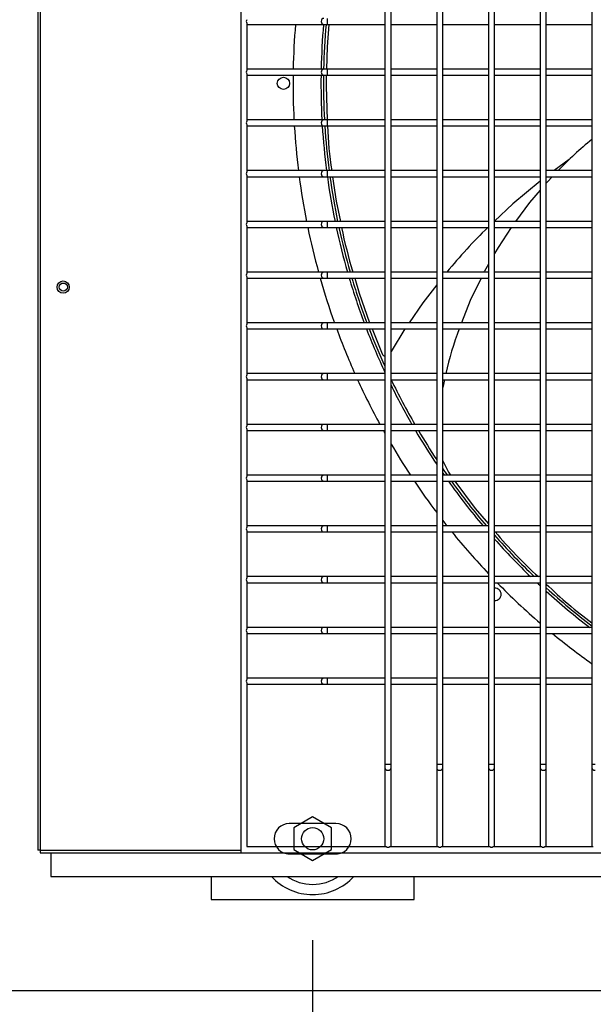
# Model space of a CAD drawing. Extents: x -90708 to 277869, y -117 to 207445.
# Tile 43 of 233: x -85106 to -84823, y 126795 to 127280. Entities that reach past the tile are written whole.
import ezdxf

# ---------------------------------------------------------------- set-up
doc = ezdxf.new("R2010")
doc.units = 0
doc.header["$MEASUREMENT"] = 0
doc.header["$PDMODE"] = 3
doc.header["$PDSIZE"] = 0.005
doc.layers.get('Defpoints').update_dxf_attribs({"linetype": 'CONTINUOUS'})
for name, color, linetype in [('ARQ - EQUIPO CONDENSADORA', 40, 'CONTINUOUS'), ('ARQ-DETALHES', 7, 'CONTINUOUS'), ('ARQ-TEXTO4', 4, 'CONTINUOUS')]:
    doc.layers.add(name, color=color, linetype=linetype)
doc.layers.add('ARQ-COTAS', color=20, linetype='CONTINUOUS', lineweight=18)
doc.styles.add('ARIAL', font='arial.ttf')
doc.dimstyles.new('COTA-50', dxfattribs={"dimscale": 0, "dimtxt": 50, "dimasz": 50, "dimexe": 25, "dimexo": 50, "dimgap": 0.04, "dimtad": 1, "dimdec": 0, "dimzin": 9, "dimdsep": 46, "dimtxsty": 'ARIAL', "dimcen": 1, "dimdle": 75, "dimclrd": 256, "dimclre": 256, "dimclrt": 2, "dimaunit": 1, "dimadec": 0, "dimazin": 0, "dimtfac": 2, "dimtdec": 0, "dimtmove": 2, "dimatfit": 0, "dimfxl": 0.05, "dimtolj": 1, "dimtzin": 4, "dimarcsym": 0})

# ---------------------------------------------------------------- blocks, each defined once
blk = doc.blocks.new('*D1124')
at = {"layer": 'ARQ-COTAS', "lineweight": -2, "transparency": 16777216}
for p, q in [((-87611.67, 126776.83), (-87611.67, 126570.13)), ((-84096.67, 126776.83), (-84096.67, 126570.13)), ((-84146.67, 126595.13), (-87561.67, 126595.13))]:
    blk.add_line(p, q, dxfattribs=at)
at = {"layer": 'ARQ-COTAS', "transparency": 16777216}
for points in [[(-87561.67, 126603.46), (-87561.67, 126586.79), (-87611.67, 126595.13)], [(-84146.67, 126603.46), (-84146.67, 126586.79), (-84096.67, 126595.13)]]:
    blk.add_solid(points, dxfattribs=at)
at = {"layer": 'Defpoints', "color": 0, "transparency": 16777216}
for p in [(-87611.67, 126826.83), (-84096.67, 126826.83), (-87611.67, 126595.13)]:
    blk.add_point(p, dxfattribs=at)
at = {"layer": 'ARQ-COTAS', "color": 2, "transparency": 16777216, "insert": (-85854.17, 126620.71), "char_height": 50, "attachment_point": 5, "style": 'ARIAL'}
blk.add_mtext('\\A1;3515', dxfattribs=at)
blk = doc.blocks.new('*D1126')
at = {"layer": 'ARQ-COTAS', "lineweight": -2, "transparency": 16777216}
for p, q in [((-85245.37, 126826.83), (-85245.37, 126667.53)), ((-84961.32, 126826.83), (-84961.32, 126667.53)), ((-85011.32, 126692.53), (-85195.37, 126692.53))]:
    blk.add_line(p, q, dxfattribs=at)
at = {"layer": 'ARQ-COTAS', "transparency": 16777216}
for points in [[(-85195.37, 126700.87), (-85195.37, 126684.2), (-85245.37, 126692.53)], [(-85011.32, 126700.87), (-85011.32, 126684.2), (-84961.32, 126692.53)]]:
    blk.add_solid(points, dxfattribs=at)
at = {"layer": 'Defpoints', "color": 0, "transparency": 16777216}
for p in [(-85245.37, 126876.83), (-84961.32, 126876.83), (-85245.37, 126692.53)]:
    blk.add_point(p, dxfattribs=at)
at = {"layer": 'ARQ-COTAS', "color": 2, "transparency": 16777216, "insert": (-85103.35, 126718.1), "char_height": 50, "attachment_point": 5, "style": 'ARIAL'}
blk.add_mtext('\\A1;284', dxfattribs=at)
blk = doc.blocks.new('*D1128')
at = {"layer": 'ARQ-COTAS', "lineweight": -2, "transparency": 16777216}
for p, q in [((-84961.32, 126826.83), (-84961.32, 126667.53)), ((-84273.32, 126826.83), (-84273.32, 126667.53)), ((-84323.32, 126692.53), (-84911.32, 126692.53))]:
    blk.add_line(p, q, dxfattribs=at)
at = {"layer": 'ARQ-COTAS', "transparency": 16777216}
for points in [[(-84911.32, 126700.87), (-84911.32, 126684.2), (-84961.32, 126692.53)], [(-84323.32, 126700.87), (-84323.32, 126684.2), (-84273.32, 126692.53)]]:
    blk.add_solid(points, dxfattribs=at)
at = {"layer": 'Defpoints', "color": 0, "transparency": 16777216}
for p in [(-84961.32, 126876.83), (-84273.32, 126876.83), (-84961.32, 126692.53)]:
    blk.add_point(p, dxfattribs=at)
at = {"layer": 'ARQ-COTAS', "color": 2, "transparency": 16777216, "insert": (-84617.32, 126718.1), "char_height": 50, "attachment_point": 5, "style": 'ARIAL'}
blk.add_mtext('\\A1;688', dxfattribs=at)

msp = doc.modelspace()

# ---------------------------------------------------------------- linework, layer by layer
at = {"layer": 'ARQ - EQUIPO CONDENSADORA', "linetype": 'Continuous'}
for p, q in [((-85096.722, 127625.191), (-85096.722, 126871.193)), ((-85095.472, 127625.191), (-85095.472, 126871.193)), ((-84996.722, 127625.942), (-84996.722, 126869.942)), ((-84925.722, 127304.442), (-84925.722, 127279.442)), ((-84922.722, 127279.442), (-84922.722, 127304.442)), ((-84900.222, 127304.442), (-84900.222, 127279.442)), ((-84897.222, 127279.442), (-84897.222, 127304.442)), ((-84874.722, 127304.442), (-84874.722, 127279.442)), ((-84871.722, 127279.442), (-84871.722, 127304.442)), ((-84849.222, 127304.442), (-84849.222, 127279.442)), ((-84846.222, 127279.442), (-84846.222, 127304.442)), ((-84823.722, 127304.442), (-84823.722, 127279.442)), ((-84954.146, 127280.942), (-84954.146, 127277.942)), ((-84925.722, 127279.442), (-84925.722, 127254.442)), ((-84922.722, 127254.442), (-84922.722, 127279.442)), ((-84900.222, 127279.442), (-84900.222, 127254.442)), ((-84897.222, 127254.442), (-84897.222, 127279.442)), ((-84874.722, 127279.442), (-84874.722, 127254.442)), ((-84871.722, 127254.442), (-84871.722, 127279.442)), ((-84849.222, 127279.442), (-84849.222, 127254.442)), ((-84846.222, 127254.442), (-84846.222, 127279.442)), ((-84823.722, 127279.442), (-84823.722, 127254.442)), ((-84993.722, 127278.592), (-84993.722, 127255.291)), ((-84993.722, 127277.942), (-84993.222, 127277.942)), ((-84993.222, 127277.942), (-84955.823, 127277.942)), ((-84955.823, 127277.942), (-84954.146, 127277.942)), ((-84954.146, 127277.942), (-84925.722, 127277.942)), ((-84922.722, 127277.942), (-84900.222, 127277.942)), ((-84897.222, 127277.942), (-84874.722, 127277.942)), ((-84871.722, 127277.942), (-84849.222, 127277.942)), ((-84846.222, 127277.942), (-84823.722, 127277.942)), ((-84993.222, 127255.942), (-84993.722, 127255.942)), ((-84955.823, 127255.942), (-84993.222, 127255.942)), ((-84954.146, 127255.942), (-84955.823, 127255.942)), ((-84925.722, 127255.942), (-84954.146, 127255.942)), ((-84954.146, 127255.942), (-84954.146, 127252.942)), ((-84900.222, 127255.942), (-84922.722, 127255.942)), ((-84874.722, 127255.942), (-84897.222, 127255.942)), ((-84849.222, 127255.942), (-84871.722, 127255.942)), ((-84823.722, 127255.942), (-84846.222, 127255.942)), ((-84993.722, 127253.592), (-84993.722, 127230.291)), ((-84993.722, 127252.942), (-84993.222, 127252.942)), ((-84993.222, 127252.942), (-84955.823, 127252.942)), ((-84955.823, 127252.942), (-84954.146, 127252.942)), ((-84954.146, 127252.942), (-84925.722, 127252.942)), ((-84925.722, 127254.442), (-84925.722, 127229.442)), ((-84922.722, 127229.442), (-84922.722, 127254.442)), ((-84922.722, 127252.942), (-84900.222, 127252.942)), ((-84900.222, 127254.442), (-84900.222, 127229.442)), ((-84897.222, 127229.442), (-84897.222, 127254.442)), ((-84897.222, 127252.942), (-84874.722, 127252.942)), ((-84874.722, 127254.442), (-84874.722, 127229.442)), ((-84871.722, 127229.442), (-84871.722, 127254.442)), ((-84871.722, 127252.942), (-84849.222, 127252.942)), ((-84849.222, 127254.442), (-84849.222, 127229.442)), ((-84846.222, 127229.442), (-84846.222, 127254.442)), ((-84846.222, 127252.942), (-84823.722, 127252.942)), ((-84823.722, 127254.442), (-84823.722, 127229.442)), ((-84993.222, 127230.942), (-84993.722, 127230.942)), ((-84955.823, 127230.942), (-84993.222, 127230.942)), ((-84954.146, 127230.942), (-84955.823, 127230.942)), ((-84925.722, 127230.942), (-84954.146, 127230.942)), ((-84954.146, 127230.942), (-84954.146, 127227.942)), ((-84900.222, 127230.942), (-84922.722, 127230.942)), ((-84874.722, 127230.942), (-84897.222, 127230.942)), ((-84849.222, 127230.942), (-84871.722, 127230.942)), ((-84823.722, 127230.942), (-84846.222, 127230.942)), ((-84993.722, 127228.592), (-84993.722, 127205.291)), ((-84993.722, 127227.942), (-84993.222, 127227.942)), ((-84993.222, 127227.942), (-84955.823, 127227.942)), ((-84955.823, 127227.942), (-84954.146, 127227.942)), ((-84954.146, 127227.942), (-84925.722, 127227.942)), ((-84925.722, 127229.442), (-84925.722, 127204.442)), ((-84922.722, 127204.442), (-84922.722, 127229.442)), ((-84922.722, 127227.942), (-84900.222, 127227.942)), ((-84900.222, 127229.442), (-84900.222, 127204.442)), ((-84897.222, 127204.442), (-84897.222, 127229.442)), ((-84897.222, 127227.942), (-84874.722, 127227.942)), ((-84874.722, 127229.442), (-84874.722, 127204.442)), ((-84871.722, 127204.442), (-84871.722, 127229.442)), ((-84871.722, 127227.942), (-84849.222, 127227.942)), ((-84849.222, 127229.442), (-84849.222, 127204.442)), ((-84846.222, 127204.442), (-84846.222, 127229.442)), ((-84846.222, 127227.942), (-84823.722, 127227.942)), ((-84823.722, 127229.442), (-84823.722, 127204.442)), ((-84834.924, 127211.372), (-84842.291, 127205.942)), ((-84993.222, 127205.942), (-84993.722, 127205.942)), ((-84993.722, 127203.592), (-84993.722, 127180.291)), ((-84993.722, 127202.942), (-84993.222, 127202.942)), ((-84955.823, 127205.942), (-84993.222, 127205.942)), ((-84993.222, 127202.942), (-84955.823, 127202.942)), ((-84954.146, 127205.942), (-84955.823, 127205.942)), ((-84955.823, 127202.942), (-84954.146, 127202.942)), ((-84925.722, 127205.942), (-84954.146, 127205.942)), ((-84954.146, 127205.942), (-84954.146, 127202.942)), ((-84954.146, 127202.942), (-84925.722, 127202.942)), ((-84925.722, 127204.442), (-84925.722, 127179.442)), ((-84900.222, 127205.942), (-84922.722, 127205.942)), ((-84922.722, 127179.442), (-84922.722, 127204.442)), ((-84922.722, 127202.942), (-84900.222, 127202.942)), ((-84900.222, 127204.442), (-84900.222, 127179.442)), ((-84874.722, 127205.942), (-84897.222, 127205.942)), ((-84897.222, 127179.442), (-84897.222, 127204.442)), ((-84897.222, 127202.942), (-84874.722, 127202.942)), ((-84874.722, 127204.442), (-84874.722, 127179.442)), ((-84849.222, 127205.942), (-84871.722, 127205.942)), ((-84871.722, 127179.442), (-84871.722, 127204.442)), ((-84871.722, 127202.942), (-84849.222, 127202.942)), ((-84849.222, 127204.442), (-84849.222, 127179.442)), ((-84823.722, 127205.942), (-84846.222, 127205.942)), ((-84846.222, 127179.442), (-84846.222, 127204.442)), ((-84846.222, 127202.942), (-84823.722, 127202.942)), ((-84823.722, 127204.442), (-84823.722, 127179.442)), ((-84993.222, 127180.942), (-84993.722, 127180.942)), ((-84993.722, 127178.592), (-84993.722, 127155.291)), ((-84993.722, 127177.942), (-84993.222, 127177.942)), ((-84955.823, 127180.942), (-84993.222, 127180.942)), ((-84993.222, 127177.942), (-84955.823, 127177.942)), ((-84954.146, 127180.942), (-84955.823, 127180.942)), ((-84955.823, 127177.942), (-84954.146, 127177.942)), ((-84925.722, 127180.942), (-84954.146, 127180.942)), ((-84954.146, 127180.942), (-84954.146, 127177.942)), ((-84954.146, 127177.942), (-84925.722, 127177.942)), ((-84925.722, 127179.442), (-84925.722, 127154.442)), ((-84900.222, 127180.942), (-84922.722, 127180.942)), ((-84922.722, 127154.442), (-84922.722, 127179.442)), ((-84922.722, 127177.942), (-84900.222, 127177.942)), ((-84900.222, 127179.442), (-84900.222, 127154.442)), ((-84874.722, 127180.942), (-84897.222, 127180.942)), ((-84897.222, 127154.442), (-84897.222, 127179.442)), ((-84897.222, 127177.942), (-84874.722, 127177.942)), ((-84874.722, 127179.442), (-84874.722, 127154.442)), ((-84849.222, 127180.942), (-84871.722, 127180.942)), ((-84871.722, 127154.442), (-84871.722, 127179.442)), ((-84871.722, 127177.942), (-84849.222, 127177.942)), ((-84849.222, 127179.442), (-84849.222, 127154.442)), ((-84823.722, 127180.942), (-84846.222, 127180.942)), ((-84846.222, 127154.442), (-84846.222, 127179.442)), ((-84846.222, 127177.942), (-84823.722, 127177.942)), ((-84823.722, 127179.442), (-84823.722, 127154.442)), ((-84993.222, 127155.942), (-84993.722, 127155.942)), ((-84993.722, 127153.592), (-84993.722, 127130.291)), ((-84993.722, 127152.942), (-84993.222, 127152.942)), ((-84955.823, 127155.942), (-84993.222, 127155.942)), ((-84993.222, 127152.942), (-84955.823, 127152.942)), ((-84954.146, 127155.942), (-84955.823, 127155.942)), ((-84955.823, 127152.942), (-84954.146, 127152.942)), ((-84925.722, 127155.942), (-84954.146, 127155.942)), ((-84954.146, 127155.942), (-84954.146, 127152.942)), ((-84954.146, 127152.942), (-84925.722, 127152.942)), ((-84925.722, 127154.442), (-84925.722, 127129.442)), ((-84900.222, 127155.942), (-84922.722, 127155.942)), ((-84922.722, 127129.442), (-84922.722, 127154.442)), ((-84922.722, 127152.942), (-84900.222, 127152.942)), ((-84900.222, 127154.442), (-84900.222, 127129.442)), ((-84874.722, 127155.942), (-84897.222, 127155.942)), ((-84897.222, 127129.442), (-84897.222, 127154.442)), ((-84897.222, 127152.942), (-84874.722, 127152.942)), ((-84874.722, 127154.442), (-84874.722, 127129.442)), ((-84849.222, 127155.942), (-84871.722, 127155.942)), ((-84871.722, 127129.442), (-84871.722, 127154.442)), ((-84871.722, 127152.942), (-84849.222, 127152.942)), ((-84849.222, 127154.442), (-84849.222, 127129.442)), ((-84823.722, 127155.942), (-84846.222, 127155.942)), ((-84846.222, 127129.442), (-84846.222, 127154.442)), ((-84846.222, 127152.942), (-84823.722, 127152.942)), ((-84823.722, 127154.442), (-84823.722, 127129.442)), ((-84993.222, 127130.942), (-84993.722, 127130.942)), ((-84955.823, 127130.942), (-84993.222, 127130.942)), ((-84954.146, 127130.942), (-84955.823, 127130.942)), ((-84925.722, 127130.942), (-84954.146, 127130.942)), ((-84954.146, 127130.942), (-84954.146, 127127.942)), ((-84925.722, 127129.442), (-84925.722, 127104.442)), ((-84900.222, 127130.942), (-84922.722, 127130.942)), ((-84922.722, 127104.442), (-84922.722, 127129.442)), ((-84900.222, 127129.442), (-84900.222, 127104.442)), ((-84874.722, 127130.942), (-84897.222, 127130.942)), ((-84897.222, 127104.442), (-84897.222, 127129.442)), ((-84874.722, 127129.442), (-84874.722, 127104.442)), ((-84849.222, 127130.942), (-84871.722, 127130.942)), ((-84871.722, 127104.442), (-84871.722, 127129.442)), ((-84849.222, 127129.442), (-84849.222, 127104.442)), ((-84823.722, 127130.942), (-84846.222, 127130.942)), ((-84846.222, 127104.442), (-84846.222, 127129.442)), ((-84823.722, 127129.442), (-84823.722, 127104.442)), ((-84993.722, 127128.592), (-84993.722, 127105.291)), ((-84993.722, 127127.942), (-84993.222, 127127.942)), ((-84993.222, 127127.942), (-84955.823, 127127.942)), ((-84955.823, 127127.942), (-84954.146, 127127.942)), ((-84954.146, 127127.942), (-84925.722, 127127.942)), ((-84932.047, 127127.942), (-84927.116, 127115.775)), ((-84922.722, 127127.942), (-84900.222, 127127.942)), ((-84915.887, 127127.942), (-84922.722, 127116.905)), ((-84897.222, 127127.942), (-84874.722, 127127.942)), ((-84871.722, 127127.942), (-84849.222, 127127.942)), ((-84846.222, 127127.942), (-84823.722, 127127.942)), ((-84993.222, 127105.942), (-84993.722, 127105.942)), ((-84955.823, 127105.942), (-84993.222, 127105.942)), ((-84954.146, 127105.942), (-84955.823, 127105.942)), ((-84925.722, 127105.942), (-84954.146, 127105.942)), ((-84954.146, 127105.942), (-84954.146, 127102.942)), ((-84925.722, 127104.442), (-84925.722, 127079.442)), ((-84900.222, 127105.942), (-84922.722, 127105.942)), ((-84922.722, 127079.442), (-84922.722, 127104.442)), ((-84900.222, 127104.442), (-84900.222, 127079.442)), ((-84874.722, 127105.942), (-84897.222, 127105.942)), ((-84897.222, 127079.442), (-84897.222, 127104.442)), ((-84874.722, 127104.442), (-84874.722, 127079.442)), ((-84849.222, 127105.942), (-84871.722, 127105.942)), ((-84871.722, 127079.442), (-84871.722, 127104.442)), ((-84849.222, 127104.442), (-84849.222, 127079.442)), ((-84823.722, 127105.942), (-84846.222, 127105.942)), ((-84846.222, 127079.442), (-84846.222, 127104.442)), ((-84823.722, 127104.442), (-84823.722, 127079.442)), ((-84993.722, 127103.592), (-84993.722, 127080.291)), ((-84993.722, 127102.942), (-84993.222, 127102.942)), ((-84993.222, 127102.942), (-84955.823, 127102.942)), ((-84955.823, 127102.942), (-84954.146, 127102.942)), ((-84954.146, 127102.942), (-84925.722, 127102.942)), ((-84922.722, 127102.942), (-84900.222, 127102.942)), ((-84897.222, 127102.942), (-84874.722, 127102.942)), ((-84896.338, 127102.942), (-84897.222, 127099.115)), ((-84871.722, 127102.942), (-84849.222, 127102.942)), ((-84846.222, 127102.942), (-84823.722, 127102.942)), ((-84993.222, 127080.942), (-84993.722, 127080.942)), ((-84955.823, 127080.942), (-84993.222, 127080.942)), ((-84954.146, 127080.942), (-84955.823, 127080.942)), ((-84925.722, 127080.942), (-84954.146, 127080.942)), ((-84954.146, 127080.942), (-84954.146, 127077.942)), ((-84900.222, 127080.942), (-84922.722, 127080.942)), ((-84874.722, 127080.942), (-84897.222, 127080.942)), ((-84849.222, 127080.942), (-84871.722, 127080.942)), ((-84823.722, 127080.942), (-84846.222, 127080.942)), ((-84993.722, 127078.592), (-84993.722, 127055.291)), ((-84993.722, 127077.942), (-84993.222, 127077.942)), ((-84993.222, 127077.942), (-84955.823, 127077.942)), ((-84955.823, 127077.942), (-84954.146, 127077.942)), ((-84954.146, 127077.942), (-84925.722, 127077.942)), ((-84925.722, 127079.442), (-84925.722, 127054.442)), ((-84922.722, 127054.442), (-84922.722, 127079.442)), ((-84922.722, 127077.942), (-84900.222, 127077.942)), ((-84900.222, 127079.442), (-84900.222, 127054.442)), ((-84900.187, 127077.942), (-84900.222, 127077.13)), ((-84897.222, 127054.442), (-84897.222, 127079.442)), ((-84897.222, 127077.942), (-84874.722, 127077.942)), ((-84874.722, 127079.442), (-84874.722, 127054.442)), ((-84871.722, 127054.442), (-84871.722, 127079.442)), ((-84871.722, 127077.942), (-84849.222, 127077.942)), ((-84849.222, 127079.442), (-84849.222, 127054.442)), ((-84846.222, 127054.442), (-84846.222, 127079.442)), ((-84846.222, 127077.942), (-84823.722, 127077.942)), ((-84823.722, 127079.442), (-84823.722, 127054.442)), ((-84993.222, 127055.942), (-84993.722, 127055.942)), ((-84955.823, 127055.942), (-84993.222, 127055.942)), ((-84954.146, 127055.942), (-84955.823, 127055.942)), ((-84925.722, 127055.942), (-84954.146, 127055.942)), ((-84954.146, 127055.942), (-84954.146, 127052.942)), ((-84900.222, 127055.942), (-84922.722, 127055.942)), ((-84874.722, 127055.942), (-84897.222, 127055.942)), ((-84849.222, 127055.942), (-84871.722, 127055.942)), ((-84823.722, 127055.942), (-84846.222, 127055.942)), ((-84993.722, 127053.592), (-84993.722, 127030.291)), ((-84993.722, 127052.942), (-84993.222, 127052.942)), ((-84993.222, 127052.942), (-84955.823, 127052.942)), ((-84955.823, 127052.942), (-84954.146, 127052.942)), ((-84954.146, 127052.942), (-84925.722, 127052.942)), ((-84925.722, 127054.442), (-84925.722, 127029.442)), ((-84922.722, 127029.442), (-84922.722, 127054.442)), ((-84922.722, 127052.942), (-84900.222, 127052.942)), ((-84900.222, 127054.442), (-84900.222, 127029.442)), ((-84897.222, 127029.442), (-84897.222, 127054.442)), ((-84897.222, 127052.942), (-84874.722, 127052.942)), ((-84874.722, 127054.442), (-84874.722, 127029.442)), ((-84871.722, 127029.442), (-84871.722, 127054.442)), ((-84871.722, 127052.942), (-84849.222, 127052.942)), ((-84849.222, 127054.442), (-84849.222, 127029.442)), ((-84846.222, 127029.442), (-84846.222, 127054.442)), ((-84846.222, 127052.942), (-84823.722, 127052.942)), ((-84823.722, 127054.442), (-84823.722, 127029.442)), ((-84993.222, 127030.942), (-84993.722, 127030.942)), ((-84993.722, 127028.592), (-84993.722, 127005.291)), ((-84993.722, 127027.942), (-84993.222, 127027.942)), ((-84955.823, 127030.942), (-84993.222, 127030.942)), ((-84993.222, 127027.942), (-84955.823, 127027.942)), ((-84954.146, 127030.942), (-84955.823, 127030.942)), ((-84955.823, 127027.942), (-84954.146, 127027.942)), ((-84925.722, 127030.942), (-84954.146, 127030.942)), ((-84954.146, 127030.942), (-84954.146, 127027.942)), ((-84954.146, 127027.942), (-84925.722, 127027.942)), ((-84925.722, 127029.442), (-84925.722, 127004.442)), ((-84900.222, 127030.942), (-84922.722, 127030.942)), ((-84922.722, 127004.442), (-84922.722, 127029.442)), ((-84922.722, 127027.942), (-84900.222, 127027.942)), ((-84900.222, 127029.442), (-84900.222, 127004.442)), ((-84874.722, 127030.942), (-84897.222, 127030.942)), ((-84897.222, 127004.442), (-84897.222, 127029.442)), ((-84897.222, 127027.942), (-84874.722, 127027.942)), ((-84874.722, 127029.442), (-84874.722, 127004.442)), ((-84849.222, 127030.942), (-84871.722, 127030.942)), ((-84871.722, 127004.442), (-84871.722, 127029.442)), ((-84871.722, 127027.942), (-84849.222, 127027.942)), ((-84849.222, 127029.442), (-84849.222, 127004.442)), ((-84823.722, 127030.942), (-84846.222, 127030.942)), ((-84846.222, 127004.442), (-84846.222, 127029.442)), ((-84846.222, 127027.942), (-84823.722, 127027.942)), ((-84823.722, 127029.442), (-84823.722, 127004.442)), ((-84993.222, 127005.942), (-84993.722, 127005.942)), ((-84993.722, 127003.592), (-84993.722, 126980.291)), ((-84993.722, 127002.942), (-84993.222, 127002.942)), ((-84955.823, 127005.942), (-84993.222, 127005.942)), ((-84993.222, 127002.942), (-84955.823, 127002.942)), ((-84954.146, 127005.942), (-84955.823, 127005.942)), ((-84955.823, 127002.942), (-84954.146, 127002.942)), ((-84925.722, 127005.942), (-84954.146, 127005.942)), ((-84954.146, 127005.942), (-84954.146, 127002.942)), ((-84954.146, 127002.942), (-84925.722, 127002.942)), ((-84925.722, 127004.442), (-84925.722, 126979.442)), ((-84900.222, 127005.942), (-84922.722, 127005.942)), ((-84922.722, 126979.442), (-84922.722, 127004.442)), ((-84922.722, 127002.942), (-84900.222, 127002.942)), ((-84900.222, 127004.442), (-84900.222, 126979.442)), ((-84874.722, 127005.942), (-84897.222, 127005.942)), ((-84897.222, 126979.442), (-84897.222, 127004.442)), ((-84897.222, 127002.942), (-84874.722, 127002.942)), ((-84874.722, 127004.442), (-84874.722, 126979.442)), ((-84849.222, 127005.942), (-84871.722, 127005.942)), ((-84871.722, 126979.442), (-84871.722, 127004.442)), ((-84871.722, 127002.942), (-84849.222, 127002.942)), ((-84849.222, 127004.442), (-84849.222, 126979.442)), ((-84823.722, 127005.942), (-84846.222, 127005.942)), ((-84846.222, 126979.442), (-84846.222, 127004.442)), ((-84846.222, 127002.942), (-84823.722, 127002.942)), ((-84823.722, 127004.442), (-84823.722, 126979.442)), ((-84993.222, 126980.942), (-84993.722, 126980.942)), ((-84993.722, 126978.592), (-84993.722, 126955.291)), ((-84955.823, 126980.942), (-84993.222, 126980.942)), ((-84954.146, 126980.942), (-84955.823, 126980.942)), ((-84925.722, 126980.942), (-84954.146, 126980.942)), ((-84954.146, 126980.942), (-84954.146, 126977.942)), ((-84925.722, 126979.442), (-84925.722, 126954.442)), ((-84900.222, 126980.942), (-84922.722, 126980.942)), ((-84922.722, 126954.442), (-84922.722, 126979.442)), ((-84900.222, 126979.442), (-84900.222, 126954.442)), ((-84874.722, 126980.942), (-84897.222, 126980.942)), ((-84897.222, 126954.442), (-84897.222, 126979.442)), ((-84874.722, 126979.442), (-84874.722, 126954.442)), ((-84849.222, 126980.942), (-84871.722, 126980.942)), ((-84871.722, 126954.442), (-84871.722, 126979.442)), ((-84849.222, 126979.442), (-84849.222, 126954.442)), ((-84823.722, 126980.942), (-84846.222, 126980.942)), ((-84846.222, 126954.442), (-84846.222, 126979.442)), ((-84823.722, 126979.442), (-84823.722, 126954.442)), ((-84993.722, 126977.942), (-84993.222, 126977.942)), ((-84993.222, 126977.942), (-84955.823, 126977.942)), ((-84955.823, 126977.942), (-84954.146, 126977.942)), ((-84954.146, 126977.942), (-84925.722, 126977.942)), ((-84922.722, 126977.942), (-84900.222, 126977.942)), ((-84897.222, 126977.942), (-84874.722, 126977.942)), ((-84871.722, 126977.942), (-84849.222, 126977.942)), ((-84846.222, 126977.942), (-84823.722, 126977.942)), ((-84993.222, 126955.942), (-84993.722, 126955.942)), ((-84955.823, 126955.942), (-84993.222, 126955.942)), ((-84954.146, 126955.942), (-84955.823, 126955.942)), ((-84925.722, 126955.942), (-84954.146, 126955.942)), ((-84954.146, 126955.942), (-84954.146, 126952.942)), ((-84925.722, 126954.442), (-84925.722, 126913.492)), ((-84900.222, 126955.942), (-84922.722, 126955.942)), ((-84922.722, 126913.492), (-84922.722, 126954.442)), ((-84900.222, 126954.442), (-84900.222, 126913.492)), ((-84874.722, 126955.942), (-84897.222, 126955.942)), ((-84897.222, 126913.492), (-84897.222, 126954.442)), ((-84874.722, 126954.442), (-84874.722, 126913.492)), ((-84849.222, 126955.942), (-84871.722, 126955.942)), ((-84871.722, 126913.492), (-84871.722, 126954.442)), ((-84849.222, 126954.442), (-84849.222, 126913.492)), ((-84823.722, 126955.942), (-84846.222, 126955.942)), ((-84846.222, 126913.492), (-84846.222, 126954.442)), ((-84823.722, 126954.442), (-84823.722, 126913.492)), ((-84993.722, 126953.592), (-84993.722, 126872.942)), ((-84993.722, 126952.942), (-84993.222, 126952.942)), ((-84993.222, 126952.942), (-84955.823, 126952.942)), ((-84955.823, 126952.942), (-84954.146, 126952.942)), ((-84954.146, 126952.942), (-84925.722, 126952.942)), ((-84922.722, 126952.942), (-84900.222, 126952.942)), ((-84897.222, 126952.942), (-84874.722, 126952.942)), ((-84871.722, 126952.942), (-84849.222, 126952.942)), ((-84846.222, 126952.942), (-84823.722, 126952.942)), ((-84925.722, 126913.492), (-84925.722, 126911.815)), ((-84925.722, 126913.492), (-84924.222, 126913.492)), ((-84925.722, 126911.815), (-84925.722, 126873.442)), ((-84924.222, 126913.492), (-84922.722, 126913.492)), ((-84922.722, 126911.815), (-84922.722, 126913.492)), ((-84922.722, 126873.442), (-84922.722, 126911.815)), ((-84900.222, 126913.492), (-84900.222, 126911.815)), ((-84900.222, 126913.492), (-84898.722, 126913.492)), ((-84900.222, 126911.815), (-84900.222, 126873.442)), ((-84898.722, 126913.492), (-84897.222, 126913.492)), ((-84897.222, 126911.815), (-84897.222, 126913.492)), ((-84897.222, 126873.442), (-84897.222, 126911.815)), ((-84874.722, 126913.492), (-84874.722, 126911.815)), ((-84874.722, 126913.492), (-84873.222, 126913.492)), ((-84874.722, 126911.815), (-84874.722, 126873.442)), ((-84873.222, 126913.492), (-84871.722, 126913.492)), ((-84871.722, 126911.815), (-84871.722, 126913.492)), ((-84871.722, 126873.442), (-84871.722, 126911.815)), ((-84849.222, 126913.492), (-84849.222, 126911.815)), ((-84849.222, 126913.492), (-84847.722, 126913.492)), ((-84849.222, 126911.815), (-84849.222, 126873.442)), ((-84847.722, 126913.492), (-84846.222, 126913.492)), ((-84846.222, 126911.815), (-84846.222, 126913.492)), ((-84846.222, 126873.442), (-84846.222, 126911.815)), ((-84823.722, 126913.492), (-84823.722, 126911.815)), ((-84823.722, 126913.492), (-84822.222, 126913.492)), ((-84823.722, 126911.815), (-84823.722, 126873.442)), ((-84949.821, 126884.33), (-84972.821, 126884.33)), ((-84993.722, 126872.942), (-84925.072, 126872.942)), ((-84925.722, 126873.442), (-84925.722, 126872.942)), ((-84923.373, 126872.942), (-84899.572, 126872.942)), ((-84922.722, 126872.942), (-84922.722, 126873.442)), ((-84900.222, 126873.442), (-84900.222, 126872.942)), ((-84897.873, 126872.942), (-84874.072, 126872.942)), ((-84897.222, 126872.942), (-84897.222, 126873.442)), ((-84874.722, 126873.442), (-84874.722, 126872.942)), ((-84872.373, 126872.942), (-84848.572, 126872.942)), ((-84871.722, 126872.942), (-84871.722, 126873.442)), ((-84849.222, 126873.442), (-84849.222, 126872.942)), ((-84846.873, 126872.942), (-84823.072, 126872.942)), ((-84846.222, 126872.942), (-84846.222, 126873.442)), ((-84823.722, 126873.442), (-84823.722, 126872.942)), ((-85095.472, 126871.193), (-85096.722, 126871.193)), ((-85095.472, 126871.193), (-85095.472, 126869.942)), ((-85095.472, 126871.193), (-85095.472, 126871.193)), ((-85095.472, 126871.193), (-84996.722, 126871.193)), ((-85095.472, 126869.942), (-84996.722, 126869.942)), ((-85090.321, 126869.942), (-85090.321, 126858.28)), ((-84996.722, 126869.942), (-84240.722, 126869.942)), ((-84972.821, 126869.33), (-84949.821, 126869.33)), ((-84972.821, 126869.33), (-84949.821, 126869.33)), ((-85090.321, 126858.28), (-84148.221, 126858.28))]:
    msp.add_line(p, q, dxfattribs=at)
at = {"layer": 'ARQ - EQUIPO CONDENSADORA', "linetype": 'Continuous', "flags": 128}
for points in [[(-84955.823, 127280.942), (-84956.305, 127280.828), (-84956.713, 127280.503), (-84956.985, 127280.016), (-84957.081, 127279.442), (-84956.985, 127278.868), (-84956.713, 127278.381), (-84956.305, 127278.056), (-84955.823, 127277.942), (-84955.823, 127277.942)], [(-84953.321, 127277.942), (-84954.237, 127266.942), (-84954.51, 127255.942)], [(-84955.823, 127255.942), (-84956.305, 127255.828), (-84956.713, 127255.503), (-84956.985, 127255.016), (-84957.081, 127254.442), (-84956.985, 127253.868), (-84956.713, 127253.381), (-84956.305, 127253.056), (-84955.823, 127252.942), (-84955.823, 127252.942)], [(-84954.585, 127252.942), (-84954.718, 127247.582), (-84954.136, 127230.943)], [(-84955.823, 127230.942), (-84956.305, 127230.828), (-84956.713, 127230.503), (-84956.985, 127230.016), (-84957.081, 127229.442), (-84956.985, 127228.868), (-84956.713, 127228.381), (-84956.305, 127228.056), (-84955.823, 127227.942), (-84955.823, 127227.942)], [(-84955.823, 127205.942), (-84956.305, 127205.828), (-84956.713, 127205.503), (-84956.985, 127205.016), (-84957.081, 127204.442), (-84956.985, 127203.868), (-84956.713, 127203.381), (-84956.305, 127203.056), (-84955.823, 127202.942), (-84955.823, 127202.942)], [(-84951.487, 127202.942), (-84949.661, 127190.94), (-84947.664, 127180.942)], [(-84843.269, 127202.942), (-84845.645, 127200.492), (-84846.222, 127199.817)], [(-84849.222, 127200.788), (-84862.638, 127189.623), (-84871.722, 127181.099)], [(-84849.222, 127196.306), (-84854.427, 127190.215), (-84861.404, 127180.942)], [(-84955.823, 127180.942), (-84956.305, 127180.828), (-84956.713, 127180.503), (-84956.985, 127180.016), (-84957.081, 127179.442), (-84956.985, 127178.868), (-84956.713, 127178.381), (-84956.305, 127178.056), (-84955.823, 127177.942), (-84955.823, 127177.942)], [(-84863.526, 127177.942), (-84869.995, 127168.131), (-84871.722, 127165.114)], [(-84874.722, 127159.875), (-84876.665, 127156.483), (-84876.926, 127155.942)], [(-84955.823, 127155.942), (-84956.305, 127155.828), (-84956.713, 127155.503), (-84956.985, 127155.016), (-84957.081, 127154.442), (-84956.985, 127153.868), (-84956.713, 127153.381), (-84956.305, 127153.056), (-84955.823, 127152.942), (-84955.823, 127152.942)], [(-84940.573, 127152.942), (-84938.353, 127145.508), (-84933.239, 127130.942)], [(-84878.375, 127152.942), (-84883.673, 127141.97), (-84888.013, 127130.942)], [(-84900.222, 127149.706), (-84907.019, 127140.835), (-84913.849, 127130.942)], [(-84955.823, 127130.942), (-84956.305, 127130.828), (-84956.713, 127130.503), (-84956.985, 127130.016), (-84957.081, 127129.442), (-84956.985, 127128.868), (-84956.713, 127128.381), (-84956.305, 127128.056), (-84955.823, 127127.942), (-84955.823, 127127.942)], [(-84955.823, 127105.942), (-84956.305, 127105.828), (-84956.713, 127105.503), (-84956.985, 127105.016), (-84957.081, 127104.442), (-84956.985, 127103.868), (-84956.713, 127103.381), (-84956.305, 127103.056), (-84955.823, 127102.942), (-84955.823, 127102.942)], [(-84955.823, 127080.942), (-84956.305, 127080.828), (-84956.713, 127080.503), (-84956.985, 127080.016), (-84957.081, 127079.442), (-84956.985, 127078.868), (-84956.713, 127078.381), (-84956.305, 127078.056), (-84955.823, 127077.942), (-84955.823, 127077.942)], [(-84897.222, 127062.936), (-84894.432, 127057.363), (-84893.496, 127055.942)], [(-84955.823, 127055.942), (-84956.305, 127055.828), (-84956.713, 127055.503), (-84956.985, 127055.016), (-84957.081, 127054.442), (-84956.985, 127053.868), (-84956.713, 127053.381), (-84956.305, 127053.056), (-84955.823, 127052.942), (-84955.823, 127052.942)], [(-84891.318, 127052.942), (-84881.189, 127039.514), (-84874.722, 127031.905)], [(-84955.823, 127030.942), (-84956.305, 127030.828), (-84956.713, 127030.503), (-84956.985, 127030.016), (-84957.081, 127029.442), (-84956.985, 127028.868), (-84956.713, 127028.381), (-84956.305, 127028.056), (-84955.823, 127027.942), (-84955.823, 127027.942)], [(-84955.823, 127005.942), (-84956.305, 127005.828), (-84956.713, 127005.503), (-84956.985, 127005.016), (-84957.081, 127004.442), (-84956.985, 127003.868), (-84956.713, 127003.381), (-84956.305, 127003.056), (-84955.823, 127002.942), (-84955.823, 127002.942)], [(-84955.823, 126980.942), (-84956.305, 126980.828), (-84956.713, 126980.503), (-84956.985, 126980.016), (-84957.081, 126979.442), (-84956.985, 126978.868), (-84956.713, 126978.381), (-84956.305, 126978.056), (-84955.823, 126977.942), (-84955.823, 126977.942)], [(-84955.823, 126955.942), (-84956.305, 126955.828), (-84956.713, 126955.503), (-84956.985, 126955.016), (-84957.081, 126954.442), (-84956.985, 126953.868), (-84956.713, 126953.381), (-84956.305, 126953.056), (-84955.823, 126952.942), (-84955.823, 126952.942)], [(-84925.722, 126911.815), (-84925.608, 126911.333), (-84925.283, 126910.925), (-84924.796, 126910.653), (-84924.222, 126910.557)], [(-84924.222, 126910.557), (-84923.648, 126910.653), (-84923.161, 126910.925), (-84922.836, 126911.333), (-84922.722, 126911.815)], [(-84900.222, 126911.815), (-84900.108, 126911.333), (-84899.783, 126910.925), (-84899.296, 126910.653), (-84898.722, 126910.557)], [(-84898.722, 126910.557), (-84898.148, 126910.653), (-84897.661, 126910.925), (-84897.336, 126911.333), (-84897.222, 126911.815)], [(-84874.722, 126911.815), (-84874.608, 126911.333), (-84874.283, 126910.925), (-84873.796, 126910.653), (-84873.222, 126910.557)], [(-84873.222, 126910.557), (-84872.648, 126910.653), (-84872.161, 126910.925), (-84871.836, 126911.333), (-84871.722, 126911.815)], [(-84849.222, 126911.815), (-84849.108, 126911.333), (-84848.783, 126910.925), (-84848.296, 126910.653), (-84847.722, 126910.557)], [(-84847.722, 126910.557), (-84847.148, 126910.653), (-84846.661, 126910.925), (-84846.336, 126911.333), (-84846.222, 126911.815)], [(-84823.722, 126911.815), (-84823.608, 126911.333), (-84823.283, 126910.925), (-84822.796, 126910.653), (-84822.222, 126910.557)]]:
    msp.add_lwpolyline(points, dxfattribs=at)
at = {"layer": 'ARQ - EQUIPO CONDENSADORA', "linetype": 'Continuous'}
for centre, radius in [((-84975.721, 127248.941), 3), ((-85084.221, 127148.581), 3), ((-85084.12, 127148.582), 2)]:
    msp.add_circle(centre, radius, dxfattribs=at)
for centre, radius, start, end in [((-84992.732, 127279.442), 1.305, 139.37511, 220.62489), ((-84993.178, 127278.566), 0.625, 209.4935, 265.92861), ((-84619.721, 127248.941), 351.25, 175.26398, 178.85792), ((-84619.721, 127248.941), 337.5, 175.07056, 178.81139), ((-84619.721, 127248.941), 336.25, 175.05219, 178.80697), ((-84992.732, 127254.442), 1.305, 139.37511, 220.62489), ((-84993.178, 127255.318), 0.625, 94.07139, 150.5065), ((-84993.178, 127253.566), 0.625, 209.4935, 265.92861), ((-84619.721, 127248.941), 351.25, 179.34734, 182.93728), ((-84619.721, 127248.941), 337.5, 179.32075, 183.05706), ((-84619.721, 127248.941), 336.25, 179.31823, 183.06843), ((-84993.178, 127230.318), 0.625, 94.07139, 150.5065), ((-84992.732, 127229.442), 1.305, 139.37511, 220.62489), ((-84993.178, 127228.566), 0.625, 209.4935, 265.92861), ((-84619.721, 127248.941), 351.25, 183.42739, 187.03162), ((-84619.721, 127248.941), 337.5, 183.56721, 187.31963), ((-84619.721, 127248.941), 336.25, 183.58048, 187.34699), ((-84760.699, 127235.182), 193.467, 182.14293, 188.69279), ((-84731.43, 127104.367), 148.939, 128.29148, 137.00096), ((-84992.732, 127204.442), 1.305, 139.37511, 220.62489), ((-84993.178, 127205.318), 0.625, 94.07139, 150.5065), ((-84993.178, 127203.566), 0.625, 209.4935, 265.92861), ((-84619.721, 127248.941), 351.25, 187.52496, 191.16245), ((-84619.721, 127248.941), 337.5, 187.83341, 191.62343), ((-84619.721, 127248.941), 336.25, 187.86272, 191.66725), ((-84992.732, 127179.442), 1.305, 139.37511, 220.62489), ((-84993.178, 127180.318), 0.625, 94.07139, 150.5065), ((-84993.178, 127178.566), 0.625, 209.4935, 265.92861), ((-84619.721, 127248.941), 351.25, 191.66168, 195.35304), ((-84619.721, 127248.941), 337.5, 192.14388, 195.99495), ((-84619.721, 127248.941), 336.25, 192.18972, 196.05601), ((-84735.906, 127219.937), 215.294, 191.24824, 197.29226), ((-84695.086, 126993.366), 257.815, 134.28099, 140.90619), ((-84992.732, 127154.442), 1.305, 139.37511, 220.62489), ((-84993.178, 127155.318), 0.625, 94.07139, 150.5065), ((-84993.178, 127153.566), 0.625, 209.49351, 265.92861), ((-84619.721, 127248.941), 351.25, 195.86113, 199.62972), ((-84619.721, 127248.941), 337.5, 196.52547, 200.46448), ((-84619.721, 127248.941), 336.25, 196.58867, 200.54399), ((-84992.732, 127129.442), 1.305, 139.37511, 220.62489), ((-84993.178, 127130.318), 0.625, 94.07139, 150.50649), ((-84993.178, 127128.566), 0.625, 209.4935, 265.92861), ((-84619.721, 127248.941), 351.25, 200.15013, 204.02371), ((-84619.721, 127248.941), 337.5, 201.00906, 204.9509), ((-84619.721, 127248.941), 336.25, 201.09088, 204.4891), ((-84752.643, 127075.953), 146.113, 159.15665, 168.15609), ((-84925.352, 127116.506), 1.91, 202.49531, 258.82851), ((-84992.732, 127104.442), 1.305, 139.37511, 220.62489), ((-84993.178, 127105.318), 0.625, 94.07139, 150.50649), ((-84993.178, 127103.566), 0.625, 209.49351, 265.92861), ((-84619.721, 127248.941), 351.25, 204.5606, 208.57371), ((-84619.721, 127248.941), 337.5, 206.13213, 209.85289), ((-84619.721, 127248.941), 336.25, 205.73426, 209.97521), ((-84992.732, 127079.442), 1.305, 139.37511, 220.62489), ((-84993.178, 127080.318), 0.625, 94.07139, 150.5065), ((-84993.178, 127078.566), 0.625, 209.4935, 265.92861), ((-84619.721, 127248.941), 351.25, 209.13243, 209.40427), ((-84619.721, 127248.941), 337.5, 210.44186, 213.78665), ((-84619.721, 127248.941), 336.25, 210.56711, 213.46699), ((-84619.721, 127248.941), 351.25, 210.38611, 213.3302), ((-84993.178, 127055.318), 0.625, 94.07139, 150.50649), ((-84619.721, 127248.941), 336.25, 214.38293, 215.02786), ((-84619.721, 127248.941), 337.5, 214.69183, 214.87926), ((-84992.732, 127054.442), 1.305, 139.37511, 220.62489), ((-84993.178, 127053.566), 0.625, 209.4935, 265.92861), ((-84619.721, 127248.941), 351.25, 213.91789, 217.00535), ((-84619.721, 127248.941), 337.5, 215.50245, 220.23491), ((-84619.721, 127248.941), 336.25, 215.65454, 220.41537), ((-84619.721, 127248.941), 351.25, 217.8109, 218.36272), ((-84992.732, 127029.442), 1.305, 139.37511, 220.62489), ((-84993.178, 127030.318), 0.625, 94.07139, 150.50649), ((-84993.178, 127028.566), 0.625, 209.4935, 265.92861), ((-84619.721, 127248.941), 351.25, 218.98955, 223.44944), ((-84701.659, 127170.361), 221.539, 220.00563, 227.91645), ((-84619.721, 127248.941), 336.25, 221.45764, 226.27566), ((-84619.721, 127248.941), 337.5, 221.69729, 226.05424), ((-84992.732, 127004.442), 1.305, 139.37511, 220.62489), ((-84993.178, 127005.318), 0.625, 94.07139, 150.5065), ((-84993.178, 127003.566), 0.625, 209.49351, 265.92861), ((-84619.721, 127248.941), 351.25, 224.45533, 229.2028), ((-84619.721, 127248.941), 337.5, 226.79308, 227.15613), ((-84871.451, 126997.211), 3, 0, 95.18251), ((-84713.184, 127136.726), 189.128, 225.29738, 234.23514), ((-84619.721, 127248.941), 336.25, 227.65378, 232.64913), ((-84619.721, 127248.941), 337.5, 227.84689, 232.56761), ((-84871.451, 126997.211), 3, 264.81749, 0), ((-84992.732, 126979.442), 1.305, 139.37511, 220.62489), ((-84993.178, 126980.318), 0.625, 94.07139, 150.5065), ((-84993.178, 126978.566), 0.625, 209.4935, 265.92861), ((-84619.721, 127248.941), 351.25, 230.49125, 234.49417), ((-84992.732, 126954.442), 1.305, 139.37511, 220.62489), ((-84993.178, 126955.318), 0.625, 94.07139, 150.50649), ((-84993.178, 126953.566), 0.625, 209.4935, 265.92861), ((-84972.821, 126876.83), 7.5, 90, 270), ((-84949.821, 126876.83), 7.5, 270, 90), ((-84925.098, 126873.486), 0.625, 184.0714, 240.50649), ((-84924.222, 126873.932), 1.305, 229.37511, 310.62489), ((-84923.346, 126873.486), 0.625, 299.4935, 355.92861), ((-84899.598, 126873.486), 0.625, 184.0714, 240.5065), ((-84898.722, 126873.932), 1.305, 229.37511, 310.62489), ((-84897.846, 126873.486), 0.625, 299.4935, 355.92861), ((-84874.098, 126873.486), 0.625, 184.0714, 240.5065), ((-84873.222, 126873.932), 1.305, 229.37511, 310.62489), ((-84872.346, 126873.486), 0.625, 299.4935, 355.92861), ((-84848.598, 126873.486), 0.625, 184.0714, 240.5065), ((-84847.722, 126873.932), 1.305, 229.37511, 310.62489), ((-84846.846, 126873.486), 0.625, 299.4935, 355.92861), ((-84823.098, 126873.486), 0.625, 184.0714, 240.5065), ((-84972.821, 126876.83), 7.5, 246.69328, 270), ((-84949.821, 126876.83), 7.5, 270, 293.30672)]:
    msp.add_arc(centre, radius, start, end, dxfattribs=at)
at = {"layer": 'ARQ-DETALHES'}
msp.add_line((-84096.672, 126801.83), (-87611.674, 126801.83), dxfattribs=at)
at = {"layer": 'ARQ-TEXTO4'}
msp.add_line((-85011.321, 126858.28), (-85011.321, 126846.83), dxfattribs=at)
msp.add_lwpolyline([(-84961.321, 126866.092), (-84952.022, 126871.461), (-84952.022, 126882.199), (-84961.321, 126887.567), (-84970.62, 126882.199), (-84970.62, 126871.461)], close=True, dxfattribs=at)
msp.add_lwpolyline([(-85011.321, 126858.28), (-85011.321, 126846.83), (-84911.321, 126846.83), (-84911.321, 126858.28)], dxfattribs=at)
msp.add_circle((-84961.321, 126876.83), 5.5, dxfattribs=at)
for radius, start, end in [(27.5, 222.41886, 317.58114), (22.5, 235.53221, 304.46779)]:
    msp.add_arc((-84961.321, 126876.83), radius, start, end, dxfattribs=at)

# ---------------------------------------------------------------- dimensions: what is measured, and where the dimension line sits
at = {"layer": 'ARQ-COTAS'}
for base, p1, p2, picture, middle in [((-85245.37, 126692.533), (-84961.321, 126876.83), (-85245.37, 126876.83), '*D1126', (-85103.346, 126718.101)), ((-84961.321, 126692.533), (-84273.321, 126876.83), (-84961.321, 126876.83), '*D1128', (-84617.321, 126718.101)), ((-87611.674, 126595.126), (-84096.672, 126826.83), (-87611.674, 126826.83), '*D1124', (-85854.173, 126620.712))]:
    dim = msp.add_linear_dim(base=base, p1=p1, p2=p2, angle=180, dimstyle='COTA-50', override={"dimscale": 1}, dxfattribs=at)
    dim.commit()
    dim.dimension.update_dxf_attribs({"geometry": picture, "text_midpoint": middle})

doc.saveas('drawing.dxf')
